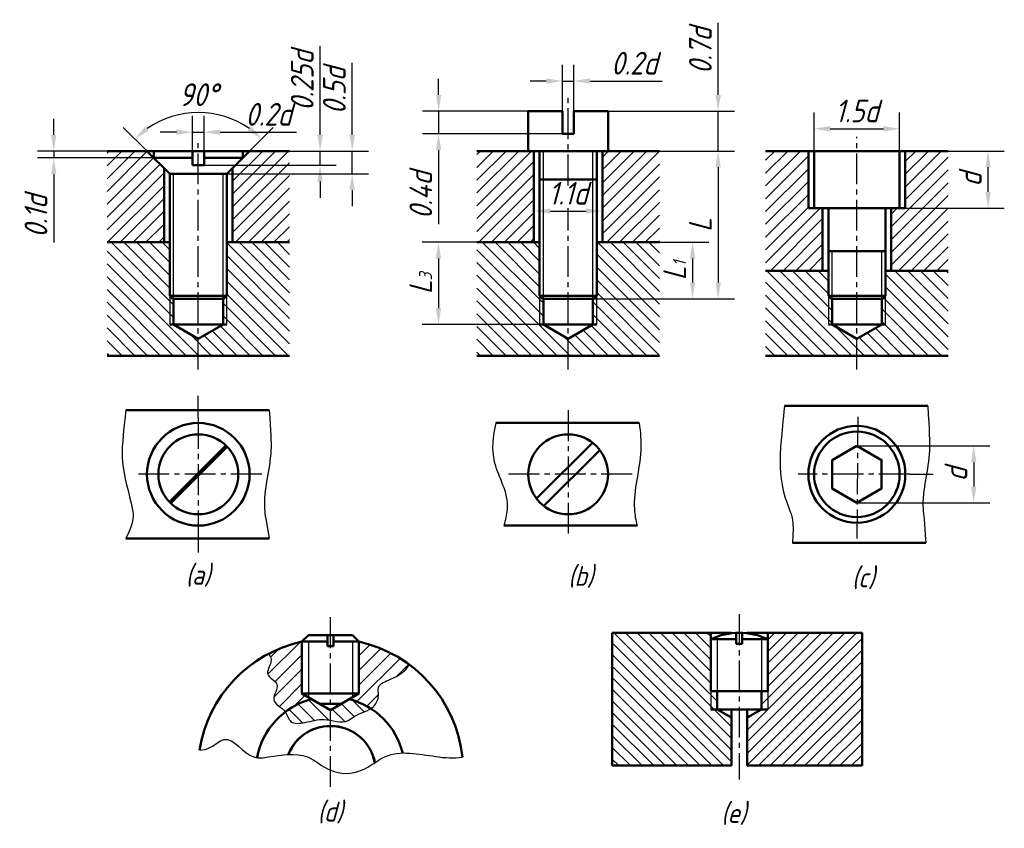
# Model space of a CAD drawing. Header units: millimetres. Extents: x 1029 to 1181, y 56 to 181.
import ezdxf

# ---------------------------------------------------------------- set-up
doc = ezdxf.new("R2010")
doc.units = ezdxf.units.MM
doc.header["$LTSCALE"] = 0.5
doc.header["$PDSIZE"] = 5
doc.linetypes.add('CENTER2', pattern=[28.575, 19.05, -3.175, 3.175, -3.175])
for name, color, linetype in [('剖面线层', 7, 'Continuous'), ('尺寸层', 221, 'Continuous'), ('符号层', 7, 'Continuous'), ('细实线层', 7, 'Continuous')]:
    doc.layers.add(name, color=color, linetype=linetype)
for name, color, linetype, lineweight in [('文字层', 227, 'Continuous', 20), ('点画线层', 3, 'CENTER2', 25), ('粗实线层', 7, 'Continuous', 50)]:
    doc.layers.add(name, color=color, linetype=linetype, lineweight=lineweight)
doc.styles.add('工程字体（斜）', font='gbeitc.shx', dxfattribs={"bigfont": 'gbcbig.shx'})
doc.styles.add('工程斜体', font='gbeitc.shx', dxfattribs={"bigfont": 'gbcbig.shx'})
doc.dimstyles.new('gb35', dxfattribs={"dimtxt": 3.5, "dimasz": 2.5, "dimexe": 2.5, "dimexo": 0, "dimgap": 1, "dimtad": 1, "dimdsep": 46, "dimtxsty": '工程字体（斜）', "dimcen": 0, "dimadec": 0, "dimazin": 0, "dimtfac": 1, "dimtmove": 0, "dimatfit": 3, "dimfxl": 0, "dimarcsym": 0})
doc.dimstyles.new('直径加引线', dxfattribs={"dimtxt": 3.5, "dimasz": 2.5, "dimexe": 2.5, "dimexo": 0, "dimgap": 1, "dimtad": 1, "dimtoh": 1, "dimdsep": 46, "dimtxsty": '工程字体（斜）', "dimcen": 0, "dimadec": 0, "dimazin": 0, "dimtfac": 1, "dimtmove": 1, "dimatfit": 3, "dimfxl": 0, "dimarcsym": 0})
pattern_1 = [(135, (130.2619, 2.3717), (-0.9878282, -0.9878282), [])]

# ---------------------------------------------------------------- blocks, each defined once
blk = doc.blocks.new('*D43')
at = {"layer": 'Defpoints', "color": 0, "ltscale": 0.5}
for p in [(1164.98, 163.84), (1151.78, 160.4), (1164.98, 160.4)]:
    blk.add_point(p, dxfattribs=at)
at = {"layer": '尺寸层', "color": 0, "lineweight": -2, "ltscale": 0.5}
for p, q in [((1151.78, 160.4), (1151.78, 166.34)), ((1164.98, 160.4), (1164.98, 166.34)), ((1154.28, 163.84), (1162.48, 163.84))]:
    blk.add_line(p, q, dxfattribs=at)
at = {"layer": '尺寸层', "color": 0, "ltscale": 0.5}
for points in [[(1154.28, 164.26), (1154.28, 163.42), (1151.78, 163.84)], [(1162.48, 164.26), (1162.48, 163.42), (1164.98, 163.84)]]:
    blk.add_solid(points, dxfattribs=at)
at = {"layer": '尺寸层', "color": 0, "ltscale": 0.5, "insert": (1158.38, 166.59), "char_height": 3.5, "attachment_point": 5, "style": '工程字体（斜）'}
blk.add_mtext('1.5d', dxfattribs=at)
blk = doc.blocks.new('*D44')
at = {"layer": 'Defpoints', "color": 0, "ltscale": 0.5}
for p in [(1057.64, 160.4), (1057.64, 158.2), (1075.54, 158.2)]:
    blk.add_point(p, dxfattribs=at)
at = {"layer": '尺寸层', "color": 0, "lineweight": -2, "ltscale": 0.5}
for p, q in [((1075.54, 162.9), (1075.54, 176.6)), ((1057.64, 160.4), (1078.04, 160.4)), ((1075.54, 158.2), (1075.54, 160.4)), ((1057.64, 158.2), (1078.04, 158.2)), ((1075.54, 155.7), (1075.54, 153.2))]:
    blk.add_line(p, q, dxfattribs=at)
at = {"layer": '尺寸层', "color": 0, "ltscale": 0.5}
for points in [[(1075.13, 162.9), (1075.96, 162.9), (1075.54, 160.4)], [(1075.13, 155.7), (1075.96, 155.7), (1075.54, 158.2)]]:
    blk.add_solid(points, dxfattribs=at)
at = {"layer": '尺寸层', "color": 0, "ltscale": 0.5, "insert": (1072.79, 171.26), "char_height": 3.5, "attachment_point": 5, "rotation": 90, "style": '工程字体（斜）'}
blk.add_mtext('0.25d', dxfattribs=at)
blk = doc.blocks.new('*D45')
at = {"layer": 'Defpoints', "color": 0, "ltscale": 0.5}
for p in [(1057.64, 163.32), (1055.88, 160.4), (1057.64, 160.4)]:
    blk.add_point(p, dxfattribs=at)
at = {"layer": '尺寸层', "color": 0, "lineweight": -2, "ltscale": 0.5}
for p, q in [((1055.88, 160.4), (1055.88, 165.82)), ((1057.64, 160.4), (1057.64, 165.82)), ((1053.38, 163.32), (1050.88, 163.32)), ((1055.88, 163.32), (1057.64, 163.32)), ((1060.14, 163.32), (1071.91, 163.32))]:
    blk.add_line(p, q, dxfattribs=at)
at = {"layer": '尺寸层', "color": 0, "ltscale": 0.5}
for points in [[(1053.38, 163.74), (1053.38, 162.91), (1055.88, 163.32)], [(1060.14, 163.74), (1060.14, 162.91), (1057.64, 163.32)]]:
    blk.add_solid(points, dxfattribs=at)
at = {"layer": '尺寸层', "color": 0, "ltscale": 0.5, "insert": (1067.59, 166.07), "char_height": 3.5, "attachment_point": 5, "style": '工程字体（斜）'}
blk.add_mtext('0.2d', dxfattribs=at)
blk = doc.blocks.new('*D46')
at = {"layer": 'Defpoints', "color": 0, "ltscale": 0.5}
for p in [(1060.34, 165.88), (1048.84, 160.4), (1064.68, 160.4), (1052.36, 156.88), (1061.16, 156.88)]:
    blk.add_point(p, dxfattribs=at)
at = {"layer": '尺寸层', "color": 0, "lineweight": -2, "ltscale": 0.5}
for p, q in [((1048.84, 160.4), (1045.18, 164.06)), ((1064.68, 160.4), (1068.33, 164.06))]:
    blk.add_line(p, q, dxfattribs=at)
blk.add_arc((1056.76, 152.48), 13.86, 55.3454, 124.6546, dxfattribs=at)
at = {"layer": '尺寸层', "color": 0, "ltscale": 0.5}
for points in [[(1049.14, 163.57), (1048.6, 164.21), (1046.95, 162.29)], [(1064.91, 164.21), (1064.37, 163.57), (1066.56, 162.29)]]:
    blk.add_solid(points, dxfattribs=at)
at = {"layer": '尺寸层', "color": 0, "ltscale": 0.5, "insert": (1056.76, 169.1), "char_height": 3.5, "attachment_point": 5, "style": '工程字体（斜）'}
blk.add_mtext('90°', dxfattribs=at)
blk = doc.blocks.new('*D47')
at = {"layer": 'Defpoints', "color": 0, "ltscale": 0.5}
for p in [(1050.6, 160.4), (1034.45, 159.36), (1049.88, 159.36)]:
    blk.add_point(p, dxfattribs=at)
at = {"layer": '尺寸层', "color": 0, "lineweight": -2, "ltscale": 0.5}
for p, q in [((1034.45, 162.9), (1034.45, 165.4)), ((1050.6, 160.4), (1031.95, 160.4)), ((1034.45, 160.4), (1034.45, 159.36)), ((1049.88, 159.36), (1031.95, 159.36)), ((1034.45, 156.86), (1034.45, 146.31))]:
    blk.add_line(p, q, dxfattribs=at)
at = {"layer": '尺寸层', "color": 0, "ltscale": 0.5}
for points in [[(1034.03, 162.9), (1034.86, 162.9), (1034.45, 160.4)], [(1034.03, 156.86), (1034.86, 156.86), (1034.45, 159.36)]]:
    blk.add_solid(points, dxfattribs=at)
at = {"layer": '尺寸层', "color": 0, "ltscale": 0.5, "insert": (1031.7, 150.34), "char_height": 3.5, "attachment_point": 5, "rotation": 90, "style": '工程字体（斜）'}
blk.add_mtext('0.1d', dxfattribs=at)
blk = doc.blocks.new('*D48')
at = {"layer": 'Defpoints', "color": 0, "ltscale": 0.5}
for p in [(1112.95, 166.56), (1093.84, 163.04), (1112.95, 163.04)]:
    blk.add_point(p, dxfattribs=at)
at = {"layer": '尺寸层', "color": 0, "lineweight": -2, "ltscale": 0.5}
for p, q in [((1093.84, 169.06), (1093.84, 171.56)), ((1112.95, 166.56), (1091.34, 166.56)), ((1093.84, 166.56), (1093.84, 163.04)), ((1112.95, 163.04), (1091.34, 163.04)), ((1093.84, 160.54), (1093.84, 149.12))]:
    blk.add_line(p, q, dxfattribs=at)
at = {"layer": '尺寸层', "color": 0, "ltscale": 0.5}
for points in [[(1093.43, 169.06), (1094.26, 169.06), (1093.84, 166.56)], [(1093.43, 160.54), (1094.26, 160.54), (1093.84, 163.04)]]:
    blk.add_solid(points, dxfattribs=at)
at = {"layer": '尺寸层', "color": 0, "ltscale": 0.5, "insert": (1091.09, 153.58), "char_height": 3.5, "attachment_point": 5, "rotation": 90, "style": '工程字体（斜）'}
blk.add_mtext('0.4d', dxfattribs=at)
blk = doc.blocks.new('*D49')
at = {"layer": 'Defpoints', "color": 0, "ltscale": 0.5}
for p in [(1099.75, 146.32), (1093.82, 133.64), (1110, 133.64)]:
    blk.add_point(p, dxfattribs=at)
at = {"layer": '尺寸层', "color": 0, "lineweight": -2, "ltscale": 0.5}
for p, q in [((1099.75, 146.32), (1091.32, 146.32)), ((1093.82, 143.82), (1093.82, 136.14)), ((1110, 133.64), (1091.32, 133.64))]:
    blk.add_line(p, q, dxfattribs=at)
at = {"layer": '尺寸层', "color": 0, "ltscale": 0.5}
for points in [[(1093.4, 143.82), (1094.23, 143.82), (1093.82, 146.32)], [(1093.4, 136.14), (1094.23, 136.14), (1093.82, 133.64)]]:
    blk.add_solid(points, dxfattribs=at)
at = {"layer": '尺寸层', "color": 0, "ltscale": 0.5, "insert": (1091.07, 139.98), "char_height": 3.5, "attachment_point": 5, "rotation": 90, "style": '工程字体（斜）'}
blk.add_mtext('L{\\H0.5714x;3}', dxfattribs=at)
blk = doc.blocks.new('*D50')
at = {"layer": 'Defpoints', "color": 0, "ltscale": 0.5}
for p in [(1118.23, 146.32), (1117.79, 137.6), (1133.02, 137.6)]:
    blk.add_point(p, dxfattribs=at)
at = {"layer": '尺寸层', "color": 0, "lineweight": -2, "ltscale": 0.5}
for p, q in [((1118.23, 146.32), (1135.52, 146.32)), ((1133.02, 143.82), (1133.02, 140.1)), ((1117.79, 137.6), (1135.52, 137.6))]:
    blk.add_line(p, q, dxfattribs=at)
at = {"layer": '尺寸层', "color": 0, "ltscale": 0.5}
for points in [[(1132.61, 143.82), (1133.44, 143.82), (1133.02, 146.32)], [(1132.61, 140.1), (1133.44, 140.1), (1133.02, 137.6)]]:
    blk.add_solid(points, dxfattribs=at)
at = {"layer": '尺寸层', "color": 0, "ltscale": 0.5, "insert": (1130.27, 141.96), "char_height": 3.5, "attachment_point": 5, "rotation": 90, "style": '工程字体（斜）'}
blk.add_mtext('L{\\H0.5714x;1}', dxfattribs=at)
blk = doc.blocks.new('*D42')
at = {"layer": 'Defpoints', "color": 0, "ltscale": 0.5}
for p in [(1127.91, 160.4), (1127.91, 137.6), (1136.98, 137.6)]:
    blk.add_point(p, dxfattribs=at)
at = {"layer": '尺寸层', "color": 0, "lineweight": -2, "ltscale": 0.5}
for p, q in [((1127.91, 160.4), (1139.48, 160.4)), ((1136.98, 157.9), (1136.98, 140.1)), ((1127.91, 137.6), (1139.48, 137.6))]:
    blk.add_line(p, q, dxfattribs=at)
at = {"layer": '尺寸层', "color": 0, "ltscale": 0.5}
for points in [[(1136.56, 157.9), (1137.39, 157.9), (1136.98, 160.4)], [(1136.56, 140.1), (1137.39, 140.1), (1136.98, 137.6)]]:
    blk.add_solid(points, dxfattribs=at)
at = {"layer": '尺寸层', "color": 0, "ltscale": 0.5, "insert": (1134.23, 149), "char_height": 3.5, "attachment_point": 5, "rotation": 90, "style": '工程字体（斜）'}
blk.add_mtext('L', dxfattribs=at)
blk = doc.blocks.new('*D51')
at = {"layer": 'Defpoints', "color": 0, "ltscale": 0.5}
for p in [(1119.99, 166.56), (1136.98, 166.56), (1119.11, 160.4)]:
    blk.add_point(p, dxfattribs=at)
at = {"layer": '尺寸层', "color": 0, "lineweight": -2, "ltscale": 0.5}
for p, q in [((1136.98, 169.06), (1136.98, 180.2)), ((1119.99, 166.56), (1139.48, 166.56)), ((1136.98, 160.4), (1136.98, 166.56)), ((1119.11, 160.4), (1139.48, 160.4)), ((1136.98, 157.9), (1136.98, 155.4))]:
    blk.add_line(p, q, dxfattribs=at)
at = {"layer": '尺寸层', "color": 0, "ltscale": 0.5}
for points in [[(1136.56, 169.06), (1137.39, 169.06), (1136.98, 166.56)], [(1136.56, 157.9), (1137.39, 157.9), (1136.98, 160.4)]]:
    blk.add_solid(points, dxfattribs=at)
at = {"layer": '尺寸层', "color": 0, "ltscale": 0.5, "insert": (1134.23, 175.88), "char_height": 3.5, "attachment_point": 5, "rotation": 90, "style": '工程字体（斜）'}
blk.add_mtext('0.7d', dxfattribs=at)
blk = doc.blocks.new('*D52')
at = {"layer": 'Defpoints', "color": 0, "ltscale": 0.5}
for p in [(1158.38, 114.91), (1158.38, 106.11), (1176.41, 106.11)]:
    blk.add_point(p, dxfattribs=at)
at = {"layer": '尺寸层', "color": 0, "lineweight": -2, "ltscale": 0.5}
for p, q in [((1158.38, 114.91), (1178.91, 114.91)), ((1176.41, 112.41), (1176.41, 108.61)), ((1158.38, 106.11), (1178.91, 106.11))]:
    blk.add_line(p, q, dxfattribs=at)
at = {"layer": '尺寸层', "color": 0, "ltscale": 0.5}
for points in [[(1175.99, 112.41), (1176.83, 112.41), (1176.41, 114.91)], [(1175.99, 108.61), (1176.83, 108.61), (1176.41, 106.11)]]:
    blk.add_solid(points, dxfattribs=at)
at = {"layer": '尺寸层', "color": 0, "ltscale": 0.5, "insert": (1173.66, 110.51), "char_height": 3.5, "attachment_point": 5, "rotation": 90, "style": '工程字体（斜）'}
blk.add_mtext('d', dxfattribs=at)
blk = doc.blocks.new('*D53')
at = {"layer": 'Defpoints', "color": 0, "ltscale": 0.5}
for p in [(1165.86, 160.4), (1178.63, 160.4), (1165.86, 151.6)]:
    blk.add_point(p, dxfattribs=at)
at = {"layer": '尺寸层', "color": 0, "lineweight": -2, "ltscale": 0.5}
for p, q in [((1165.86, 160.4), (1181.13, 160.4)), ((1178.63, 154.1), (1178.63, 157.9)), ((1165.86, 151.6), (1181.13, 151.6))]:
    blk.add_line(p, q, dxfattribs=at)
at = {"layer": '尺寸层', "color": 0, "ltscale": 0.5}
for points in [[(1178.22, 157.9), (1179.05, 157.9), (1178.63, 160.4)], [(1178.22, 154.1), (1179.05, 154.1), (1178.63, 151.6)]]:
    blk.add_solid(points, dxfattribs=at)
at = {"layer": '尺寸层', "color": 0, "ltscale": 0.5, "insert": (1175.88, 156), "char_height": 3.5, "attachment_point": 5, "rotation": 90, "style": '工程字体（斜）'}
blk.add_mtext('d', dxfattribs=at)
blk = doc.blocks.new('*D54')
at = {"layer": 'Defpoints', "color": 0, "ltscale": 0.5}
for p in [(1114.71, 171.21), (1112.95, 166.56), (1114.71, 166.56)]:
    blk.add_point(p, dxfattribs=at)
at = {"layer": '尺寸层', "color": 0, "lineweight": -2, "ltscale": 0.5}
for p, q in [((1112.95, 166.56), (1112.95, 173.71)), ((1114.71, 166.56), (1114.71, 173.71)), ((1110.45, 171.21), (1107.95, 171.21)), ((1112.95, 171.21), (1114.71, 171.21)), ((1117.21, 171.21), (1128.34, 171.21))]:
    blk.add_line(p, q, dxfattribs=at)
at = {"layer": '尺寸层', "color": 0, "ltscale": 0.5}
for points in [[(1110.45, 171.63), (1110.45, 170.8), (1112.95, 171.21)], [(1117.21, 171.63), (1117.21, 170.8), (1114.71, 171.21)]]:
    blk.add_solid(points, dxfattribs=at)
at = {"layer": '尺寸层', "color": 0, "ltscale": 0.5, "insert": (1124.03, 173.96), "char_height": 3.5, "attachment_point": 5, "style": '工程字体（斜）'}
blk.add_mtext('0.2d', dxfattribs=at)
blk = doc.blocks.new('*D55')
at = {"layer": 'Defpoints', "color": 0, "ltscale": 0.5}
for p in [(1119.11, 151.14), (1108.55, 146.32), (1119.11, 146.32)]:
    blk.add_point(p, dxfattribs=at)
at = {"layer": '尺寸层', "color": 0, "lineweight": -2, "ltscale": 0.5}
for p, q in [((1108.55, 146.32), (1108.55, 153.64)), ((1119.11, 146.32), (1119.11, 153.64)), ((1111.05, 151.14), (1116.61, 151.14))]:
    blk.add_line(p, q, dxfattribs=at)
at = {"layer": '尺寸层', "color": 0, "ltscale": 0.5}
for points in [[(1111.05, 151.56), (1111.05, 150.73), (1108.55, 151.14)], [(1116.61, 151.56), (1116.61, 150.73), (1119.11, 151.14)]]:
    blk.add_solid(points, dxfattribs=at)
at = {"layer": '尺寸层', "color": 0, "ltscale": 0.5, "insert": (1113.83, 153.89), "char_height": 3.5, "attachment_point": 5, "style": '工程字体（斜）'}
blk.add_mtext('1.1d', dxfattribs=at)
blk = doc.blocks.new('*D56')
at = {"layer": 'Defpoints', "color": 0, "ltscale": 0.5}
for p in [(1064.68, 160.4), (1080.5, 160.4), (1061.16, 156.88)]:
    blk.add_point(p, dxfattribs=at)
at = {"layer": '尺寸层', "color": 0, "lineweight": -2, "ltscale": 0.5}
for p, q in [((1080.5, 162.9), (1080.5, 174.04)), ((1064.68, 160.4), (1083, 160.4)), ((1080.5, 156.88), (1080.5, 160.4)), ((1061.16, 156.88), (1083, 156.88)), ((1080.5, 154.38), (1080.5, 151.88))]:
    blk.add_line(p, q, dxfattribs=at)
at = {"layer": '尺寸层', "color": 0, "ltscale": 0.5}
for points in [[(1080.09, 162.9), (1080.92, 162.9), (1080.5, 160.4)], [(1080.09, 154.38), (1080.92, 154.38), (1080.5, 156.88)]]:
    blk.add_solid(points, dxfattribs=at)
at = {"layer": '尺寸层', "color": 0, "ltscale": 0.5, "insert": (1077.75, 169.72), "char_height": 3.5, "attachment_point": 5, "rotation": 90, "style": '工程字体（斜）'}
blk.add_mtext('0.5d', dxfattribs=at)

msp = doc.modelspace()

# ---------------------------------------------------------------- hatches: boundary and pattern name
at = {"layer": '剖面线层', "ltscale": 0.5}
h = msp.add_hatch(dxfattribs=at)
h.set_pattern_fill('ANSI31', scale=0.4, angle=90, style=0)
h.paths.add_polyline_path([(1135.833, 74.81), (1135.833, 77.043), (1135.833, 85.064), (1135.833, 86.064), (1120.628, 86.064), (1120.628, 65.554), (1139.015, 65.554), (1139.015, 72.973), (1136.833, 74.233), (1135.833, 74.233)])
h.paths.add_polyline_path([(1136.833, 77.043), (1135.833, 77.043), (1135.833, 74.81), (1135.833, 74.233), (1136.833, 74.233)], flags=17)
h = msp.add_hatch(dxfattribs=at)
h.set_pattern_fill('ANSI31', scale=0.4, style=0)
h.paths.add_polyline_path([(1159.196, 86.064), (1144.639, 86.064), (1144.639, 85.064), (1144.639, 77.043), (1144.639, 74.233), (1143.639, 74.233), (1141.457, 72.973), (1141.457, 65.554), (1159.196, 65.554)])
h.paths.add_polyline_path([(1144.639, 77.043), (1143.639, 77.043), (1143.639, 74.233), (1144.639, 74.233)], flags=17)
h = msp.add_hatch(dxfattribs=at)
h.set_pattern_fill('ANSI31', scale=0.5, style=0)
edge = h.paths.add_edge_path()
edge.add_arc((1077.141, 64.69), 20.479, 53.46873, 77.58404)
edge.add_line((1081.544, 84.69), (1081.544, 76.669))
edge.add_line((1081.544, 76.669), (1080.072, 75.819))
edge.add_arc((1077.141, 64.69), 11.509, 57.2319, 75.24336, ccw=False)
edge.add_spline(control_points=[(1083.37, 74.368), (1083.516, 74.464), (1084.136, 74.947), (1084.743, 76.148), (1084.247, 78.117), (1087.091, 78.989), (1088.742, 80.187), (1089.331, 81.145)], knot_values=[28.4954958, 28.4954958, 28.4954958, 28.4954958, 29.0308206, 30.9054561, 32.1464479, 34.3849566, 38.0611682, 38.0611682, 38.0611682, 38.0611682], degree=3, periodic=0)
edge = h.paths.add_edge_path()
edge.add_arc((1077.141, 64.69), 20.479, 102.41596, 117.77307)
edge.add_spline(control_points=[(1067.598, 82.81), (1067.916, 82.444), (1068.23, 81.518), (1066.753, 79.412), (1069.802, 78.281), (1067.493, 75.433), (1069.601, 74.635), (1070.153, 73.871), (1070.169, 73.847)], knot_values=[3.3657104, 3.3657104, 3.3657104, 3.3657104, 4.968891, 6.8877619, 8.975513, 11.3485292, 13.874717, 13.9553511, 13.9553511, 13.9553511, 13.9553511], degree=3, periodic=0)
edge.add_arc((1077.141, 64.69), 11.509, 104.75664, 127.28177, ccw=False)
edge.add_line((1074.209, 75.819), (1072.738, 76.669))
edge.add_line((1072.738, 76.669), (1072.738, 84.69))
h = msp.add_hatch(dxfattribs=at)
h.set_pattern_fill('ANSI31', scale=0.5, angle=90, style=0)
edge = h.paths.add_edge_path()
edge.add_spline(control_points=[(1077.141, 72.552), (1078.108, 72.378), (1079.498, 72.037), (1081.237, 73.579), (1082.609, 73.864), (1083.37, 74.368)], knot_values=[21.7949938, 21.7949938, 21.7949938, 21.7949938, 24.5787599, 25.6980141, 28.4954958, 28.4954958, 28.4954958, 28.4954958], degree=3, periodic=0)
edge.add_arc((1077.141, 64.69), 11.509, 57.2319, 75.24336)
edge.add_line((1080.072, 75.819), (1077.141, 74.127))
edge.add_line((1077.141, 74.127), (1077.141, 72.552))
edge = h.paths.add_edge_path()
edge.add_line((1077.141, 74.127), (1074.209, 75.819))
edge.add_arc((1077.141, 64.69), 11.509, 104.75664, 127.28177)
edge.add_spline(control_points=[(1070.169, 73.847), (1070.525, 73.335), (1070.831, 71.879), (1073.662, 72.198), (1075.459, 72.823), (1076.813, 72.611), (1077.141, 72.552)], knot_values=[13.9553511, 13.9553511, 13.9553511, 13.9553511, 15.6841535, 17.8632103, 20.8494831, 21.7949938, 21.7949938, 21.7949938, 21.7949938], degree=3, periodic=0)
edge.add_line((1077.141, 72.552), (1077.141, 74.127))
at = {"layer": '符号层', "ltscale": 0.5}
h = msp.add_hatch(dxfattribs=at)
h.set_pattern_fill('ANSI31', scale=0.44, style=0)
h.set_pattern_definition([(45, (130.2619, 2.3717), (-0.9878282, 0.9878282), [])])
h.paths.add_polyline_path([(1051.475, 157.764), (1048.835, 160.404), (1042.675, 160.404), (1042.675, 146.324), (1051.475, 146.324)])
h.paths.add_polyline_path([(1070.835, 160.404), (1064.675, 160.404), (1062.035, 157.764), (1062.035, 146.324), (1070.835, 146.324)])
h.paths.add_polyline_path([(1108.549, 160.404), (1099.749, 160.404), (1099.749, 146.324), (1108.549, 146.324)])
h.paths.add_polyline_path([(1127.909, 160.404), (1119.109, 160.404), (1119.109, 146.324), (1127.909, 146.324)])
h.paths.add_polyline_path([(1150.899, 160.404), (1144.299, 160.404), (1144.299, 141.924), (1153.099, 141.924), (1153.099, 151.604), (1150.899, 151.604)])
h.paths.add_polyline_path([(1172.459, 160.404), (1165.859, 160.404), (1165.859, 151.604), (1163.659, 151.604), (1163.659, 141.924), (1172.459, 141.924)])
h = msp.add_hatch(dxfattribs=at)
h.set_pattern_fill('ANSI31', scale=0.44, angle=90, style=0)
h.set_pattern_definition(pattern_1)
h.paths.add_polyline_path([(1052.355, 138.037), (1052.355, 146.324), (1042.675, 146.324), (1042.675, 128.824), (1056.755, 128.824), (1056.755, 131.427), (1052.927, 133.637), (1052.355, 133.637)])
h.paths.add_polyline_path([(1070.835, 146.324), (1061.155, 146.324), (1061.155, 138.037), (1061.155, 133.637), (1060.583, 133.637), (1056.755, 131.427), (1056.755, 128.824), (1070.835, 128.824)])
h.paths.add_polyline_path([(1061.155, 138.037), (1060.715, 137.597), (1060.583, 137.597), (1060.583, 133.637), (1061.155, 133.637)], flags=17)
h.paths.add_polyline_path([(1052.927, 137.597), (1052.795, 137.597), (1052.355, 138.037), (1052.355, 133.637), (1052.927, 133.637)], flags=17)
h = msp.add_hatch(dxfattribs=at)
h.set_pattern_fill('ANSI31', scale=0.44, angle=90, style=0)
h.set_pattern_definition(pattern_1)
h.paths.add_polyline_path([(1109.429, 146.324), (1099.749, 146.324), (1099.749, 128.824), (1113.829, 128.824), (1113.829, 131.427), (1110.001, 133.637), (1109.429, 133.637), (1109.429, 138.037)])
h.paths.add_polyline_path([(1127.909, 146.324), (1118.229, 146.324), (1118.229, 138.037), (1118.229, 133.637), (1117.657, 133.637), (1113.829, 131.427), (1113.829, 128.824), (1127.909, 128.824)])
h.paths.add_polyline_path([(1118.229, 138.037), (1117.789, 137.597), (1117.657, 137.597), (1117.657, 133.637), (1118.229, 133.637)], flags=17)
h.paths.add_polyline_path([(1110.001, 137.597), (1109.869, 137.597), (1109.429, 138.037), (1109.429, 133.637), (1110.001, 133.637)], flags=17)
h = msp.add_hatch(dxfattribs=at)
h.set_pattern_fill('ANSI31', scale=0.44, angle=90, style=0)
h.set_pattern_definition(pattern_1)
h.paths.add_polyline_path([(1153.979, 138.037), (1153.979, 141.924), (1144.299, 141.924), (1144.299, 128.824), (1158.379, 128.824), (1158.379, 131.427), (1154.551, 133.637), (1153.979, 133.637)])
h.paths.add_polyline_path([(1172.459, 141.924), (1162.779, 141.924), (1162.779, 138.037), (1162.779, 133.637), (1162.207, 133.637), (1158.379, 131.427), (1158.379, 128.824), (1172.459, 128.824)])
h.paths.add_polyline_path([(1162.779, 138.037), (1162.339, 137.597), (1162.207, 137.597), (1162.207, 133.637), (1162.779, 133.637)], flags=17)
h.paths.add_polyline_path([(1154.551, 137.597), (1154.419, 137.597), (1153.979, 138.037), (1153.979, 133.637), (1154.551, 133.637)], flags=17)

# ---------------------------------------------------------------- linework, layer by layer
at = {"layer": '剖面线层', "color": 7, "ltscale": 0.5}
for p, q in [((1056.755, 119.218), (1056.755, 122.609)), ((1150.369, 110.515), (1149.312, 110.515)), ((1166.54, 110.515), (1170.144, 110.515)), ((1056.755, 102.595), (1056.755, 98.463))]:
    msp.add_line(p, q, dxfattribs=at)
for points, knots in [([(1067.598, 82.81), (1067.916, 82.444), (1068.23, 81.518), (1066.753, 79.412), (1069.802, 78.281), (1067.493, 75.433), (1070.333, 74.358), (1070.798, 71.875), (1073.662, 72.198), (1076.278, 73.107), (1079.253, 71.819), (1081.376, 73.702), (1083.67, 74.027), (1084.743, 76.148), (1084.247, 78.117), (1087.091, 78.989), (1088.742, 80.187), (1089.331, 81.145)], [3.3657104, 3.3657104, 3.3657104, 3.3657104, 4.968891, 6.8877619, 8.975513, 11.3485292, 13.874717, 15.6841535, 17.8632103, 20.8494831, 24.5787599, 25.6980141, 29.0308206, 30.9054561, 32.1464479, 34.3849566, 38.0611682, 38.0611682, 38.0611682, 38.0611682]), ([(1056.924, 67.956), (1057.518, 67.962), (1058.826, 68.263), (1061.572, 70.95), (1064.24, 66.411), (1068.848, 67.06), (1073.27, 67.887), (1077.102, 64.193), (1082.049, 64.229), (1086.403, 68.302), (1092.168, 67.03), (1096.21, 66.636), (1097.504, 66.861)], [5.271437, 5.271437, 5.271437, 5.271437, 7.1439278, 9.4958417, 14.8652653, 17.1093905, 23.1099062, 27.2106747, 32.0321171, 36.2892117, 44.0453025, 48.1144698, 48.1144698, 48.1144698, 48.1144698])]:
    msp.add_open_spline(points, degree=3, knots=knots, dxfattribs=at)
at = {"layer": '点画线层', "color": 7, "ltscale": 0.5}
for p, q in [((1113.829, 155.103), (1113.829, 169.304)), ((1158.379, 126.697), (1158.379, 162.581)), ((1056.755, 126.697), (1056.755, 162.162)), ((1113.829, 126.697), (1113.829, 151.58)), ((1113.829, 120.413), (1113.829, 100.617)), ((1056.755, 119.218), (1056.755, 101.448)), ((1158.522, 119.369), (1158.379, 100.617)), ((1066.559, 110.515), (1046.951, 110.515)), ((1123.692, 110.515), (1103.966, 110.515)), ((1166.54, 110.515), (1150.369, 110.515)), ((1077.141, 62.267), (1077.141, 88.48)), ((1140.236, 88.928), (1140.236, 63.426))]:
    msp.add_line(p, q, dxfattribs=at)
at = {"layer": '粗实线层', "color": 7, "ltscale": 0.5}
for p, q in [((1107.669, 160.404), (1107.669, 166.564)), ((1107.669, 166.564), (1112.949, 166.564)), ((1112.949, 163.044), (1112.949, 166.564)), ((1114.709, 166.564), (1119.989, 166.564)), ((1119.989, 166.564), (1114.709, 166.564)), ((1114.709, 166.564), (1114.709, 163.044)), ((1119.989, 160.404), (1119.989, 166.564)), ((1114.709, 163.044), (1112.949, 163.044)), ((1055.875, 160.404), (1042.675, 160.404)), ((1048.835, 160.404), (1052.355, 156.884)), ((1049.876, 159.363), (1049.876, 160.404)), ((1055.875, 158.204), (1055.875, 160.404)), ((1057.635, 160.404), (1055.875, 160.404)), ((1057.635, 158.204), (1057.635, 160.404)), ((1057.635, 160.404), (1070.835, 160.404)), ((1064.675, 160.404), (1061.155, 156.884)), ((1063.634, 159.363), (1063.634, 160.404)), ((1113.829, 160.404), (1099.749, 160.404)), ((1108.549, 146.324), (1108.549, 160.404)), ((1109.429, 138.037), (1109.429, 160.404)), ((1113.829, 160.404), (1127.909, 160.404)), ((1118.229, 138.037), (1118.229, 160.404)), ((1119.109, 146.324), (1119.109, 160.404)), ((1158.379, 160.404), (1144.299, 160.404)), ((1150.899, 151.604), (1150.899, 160.404)), ((1151.779, 151.604), (1151.779, 160.404)), ((1158.379, 160.404), (1172.459, 160.404)), ((1164.979, 151.604), (1164.979, 160.404)), ((1165.859, 151.604), (1165.859, 160.404)), ((1049.876, 159.363), (1055.875, 159.363)), ((1056.755, 158.204), (1055.875, 158.204)), ((1056.755, 158.204), (1057.635, 158.204)), ((1057.635, 159.363), (1063.634, 159.363)), ((1051.475, 146.324), (1051.475, 157.764)), ((1052.355, 138.037), (1052.355, 156.884)), ((1052.355, 156.884), (1056.755, 156.884)), ((1056.755, 156.884), (1061.155, 156.884)), ((1061.155, 138.037), (1061.155, 156.884)), ((1062.035, 146.324), (1062.035, 157.764)), ((1113.829, 156.004), (1109.429, 156.004)), ((1113.829, 156.004), (1118.229, 156.004)), ((1158.379, 151.604), (1150.899, 151.604)), ((1153.099, 141.924), (1153.099, 151.604)), ((1153.979, 138.037), (1153.979, 151.604)), ((1158.379, 151.604), (1165.859, 151.604)), ((1162.779, 138.037), (1162.779, 151.604)), ((1163.659, 141.924), (1163.659, 151.604)), ((1052.355, 146.324), (1042.675, 146.324)), ((1061.155, 146.324), (1070.835, 146.324)), ((1109.429, 146.324), (1099.749, 146.324)), ((1118.229, 146.324), (1127.909, 146.324)), ((1153.979, 144.931), (1162.779, 144.931)), ((1153.979, 141.924), (1144.299, 141.924)), ((1162.779, 141.924), (1172.459, 141.924)), ((1052.795, 137.597), (1052.355, 138.037)), ((1061.155, 138.037), (1052.355, 138.037)), ((1052.795, 137.597), (1060.715, 137.597)), ((1052.927, 133.637), (1052.927, 137.597)), ((1060.583, 133.637), (1060.583, 137.597)), ((1060.715, 137.597), (1061.155, 138.037)), ((1109.869, 137.597), (1109.429, 138.037)), ((1118.229, 138.037), (1109.429, 138.037)), ((1109.869, 137.597), (1117.789, 137.597)), ((1110.001, 133.637), (1110.001, 137.597)), ((1117.657, 133.637), (1117.657, 137.597)), ((1117.789, 137.597), (1118.229, 138.037)), ((1154.419, 137.597), (1153.979, 138.037)), ((1162.779, 138.037), (1153.979, 138.037)), ((1154.419, 137.597), (1162.339, 137.597)), ((1154.551, 133.637), (1154.551, 137.597)), ((1162.207, 133.637), (1162.207, 137.597)), ((1162.339, 137.597), (1162.779, 138.037)), ((1052.355, 133.637), (1061.155, 133.637)), ((1052.927, 133.637), (1056.755, 131.427)), ((1060.583, 133.637), (1056.755, 131.427)), ((1109.429, 133.637), (1118.229, 133.637)), ((1110.001, 133.637), (1113.829, 131.427)), ((1117.657, 133.637), (1113.829, 131.427)), ((1153.979, 133.637), (1162.779, 133.637)), ((1154.551, 133.637), (1158.379, 131.427)), ((1162.207, 133.637), (1158.379, 131.427)), ((1042.675, 128.824), (1070.835, 128.824)), ((1099.749, 128.824), (1127.909, 128.824)), ((1144.299, 128.824), (1172.459, 128.824)), ((1056.755, 120.413), (1045.577, 120.413)), ((1056.755, 120.413), (1067.703, 120.413)), ((1158.379, 121.075), (1147.201, 121.075)), ((1158.379, 121.075), (1169.327, 121.075)), ((1113.829, 118.435), (1102.651, 118.435)), ((1113.829, 118.435), (1124.776, 118.435)), ((1108.958, 106.764), (1117.58, 115.386)), ((1110.078, 105.644), (1118.7, 114.266)), ((1113.829, 102.595), (1103.907, 102.595)), ((1113.829, 102.595), (1124.462, 102.595)), ((1056.755, 100.617), (1045.577, 100.617)), ((1056.755, 100.617), (1067.703, 100.617)), ((1158.379, 99.955), (1148.458, 99.955)), ((1158.379, 99.955), (1169.013, 99.955)), ((1072.738, 84.69), (1073.738, 85.69)), ((1077.141, 85.69), (1073.738, 85.69)), ((1076.681, 83.985), (1076.681, 85.69)), ((1077.141, 85.69), (1080.544, 85.69)), ((1077.601, 83.985), (1077.601, 85.69)), ((1081.544, 84.69), (1080.544, 85.69)), ((1120.628, 86.064), (1135.833, 86.064)), ((1120.628, 86.064), (1120.628, 65.554)), ((1139.015, 86.064), (1135.833, 86.064)), ((1135.833, 85.064), (1135.833, 86.064)), ((1139.015, 86.064), (1139.015, 86.029)), ((1139.776, 84.36), (1139.776, 86.064)), ((1140.696, 84.36), (1140.696, 86.064)), ((1141.457, 86.064), (1144.639, 86.064)), ((1141.457, 86.064), (1141.457, 86.029)), ((1144.639, 86.064), (1159.196, 86.064)), ((1144.639, 85.064), (1144.639, 86.064)), ((1159.196, 86.064), (1159.196, 65.554)), ((1076.681, 84.69), (1072.738, 84.69)), ((1072.738, 84.69), (1072.738, 76.669)), ((1077.141, 83.985), (1076.681, 83.985)), ((1077.141, 83.985), (1077.601, 83.985)), ((1077.601, 84.69), (1081.544, 84.69)), ((1081.544, 84.69), (1081.544, 76.669)), ((1135.833, 85.064), (1135.833, 77.043)), ((1135.833, 85.064), (1139.776, 85.064)), ((1140.236, 84.36), (1139.776, 84.36)), ((1140.236, 84.36), (1140.696, 84.36)), ((1140.696, 85.064), (1144.639, 85.064)), ((1144.639, 85.064), (1144.639, 77.043)), ((1072.738, 76.669), (1081.544, 76.669)), ((1072.738, 76.669), (1077.141, 74.127)), ((1081.544, 76.669), (1077.141, 74.127)), ((1135.833, 77.043), (1144.639, 77.043)), ((1136.833, 77.043), (1136.833, 74.233)), ((1143.639, 74.233), (1143.639, 77.043)), ((1075.498, 75.075), (1078.784, 75.075)), ((1135.833, 74.233), (1144.639, 74.233)), ((1136.833, 74.233), (1139.015, 72.973)), ((1139.015, 74.233), (1139.015, 65.554)), ((1141.457, 74.233), (1141.457, 65.554)), ((1141.457, 72.973), (1143.639, 74.233)), ((1139.015, 65.554), (1120.628, 65.554)), ((1159.196, 65.554), (1141.457, 65.554))]:
    msp.add_line(p, q, dxfattribs=at)
at = {"layer": '粗实线层', "color": 7, "lineweight": 100, "ltscale": 0.5}
msp.add_line((1052.399, 106.159), (1061.111, 114.871), dxfattribs=at)
at = {"layer": '粗实线层', "color": 7, "ltscale": 0.5}
msp.add_lwpolyline([(1158.379, 114.915), (1154.569, 112.715), (1154.569, 108.315), (1158.379, 106.115), (1162.19, 108.315), (1162.19, 112.715)], close=True, dxfattribs=at)
for centre, radius in [((1056.755, 110.515), 7.92), ((1158.379, 110.515), 7.48), ((1158.379, 110.515), 6.6), ((1056.755, 110.515), 6.16), ((1113.829, 110.515), 6.16)]:
    msp.add_circle(centre, radius, dxfattribs=at)
for centre, radius, start, end in [((1140.236, 75.87), 10.194, 64.40904, 115.59096), ((1077.141, 64.69), 20.479, 102.41596, 170.82307), ((1077.141, 64.69), 20.479, 6.08614, 77.58404), ((1077.141, 64.69), 11.509, 104.75664, 169.49321), ((1077.141, 64.69), 11.509, 14.16598, 75.24336), ((1077.141, 64.69), 7, 10.99932, 158.29108), ((1077.141, 64.69), 6.98, 10.9319, 158.21572)]:
    msp.add_arc(centre, radius, start, end, dxfattribs=at)
at = {"layer": '细实线层', "color": 7, "ltscale": 0.5}
for p, q in [((1110.001, 137.597), (1110.001, 160.404)), ((1117.657, 137.597), (1117.657, 160.404)), ((1052.927, 137.597), (1052.927, 156.884)), ((1060.583, 137.597), (1060.583, 156.884)), ((1154.551, 137.597), (1154.551, 144.931)), ((1162.207, 137.597), (1162.207, 144.931)), ((1052.355, 138.037), (1052.355, 133.637)), ((1061.155, 133.637), (1061.155, 138.037)), ((1109.429, 138.037), (1109.429, 133.637)), ((1118.229, 133.637), (1118.229, 138.037)), ((1153.979, 138.037), (1153.979, 133.637)), ((1162.779, 133.637), (1162.779, 138.037)), ((1073.738, 84.69), (1073.738, 76.092)), ((1080.544, 84.69), (1080.544, 76.092)), ((1136.833, 85.064), (1136.833, 76.466)), ((1143.639, 85.064), (1143.639, 76.466)), ((1135.833, 77.043), (1135.833, 74.81)), ((1144.639, 77.043), (1144.639, 74.233)), ((1135.833, 74.81), (1135.833, 74.233))]:
    msp.add_line(p, q, dxfattribs=at)
for points, knots in [([(1045.577, 120.413), (1045.121, 116.38), (1044.618, 111.824), (1046.271, 107.238), (1046.926, 103.414), (1045.577, 100.617)], [3.641752, 3.641752, 3.641752, 3.641752, 10.5651346, 19.2927826, 21.7494868, 21.7494868, 21.7494868, 21.7494868]), ([(1067.703, 120.413), (1067.914, 117.032), (1068.285, 112.612), (1066.501, 107.251), (1067.175, 103.447), (1067.703, 100.617)], [4.7566574, 4.7566574, 4.7566574, 4.7566574, 9.5824604, 19.9271213, 22.9292726, 22.9292726, 22.9292726, 22.9292726]), ([(1147.201, 121.075), (1146.746, 116.38), (1146.242, 111.824), (1146.965, 107.238), (1148.687, 103.414), (1148.458, 99.955)], [3.641752, 3.641752, 3.641752, 3.641752, 10.5651346, 19.2927826, 21.7494868, 21.7494868, 21.7494868, 21.7494868]), ([(1169.327, 121.075), (1169.538, 117.032), (1169.909, 112.612), (1168.125, 107.251), (1168.799, 103.447), (1169.013, 99.955)], [4.7566574, 4.7566574, 4.7566574, 4.7566574, 9.5824604, 19.9271213, 22.9292726, 22.9292726, 22.9292726, 22.9292726]), ([(1102.651, 118.435), (1102.195, 116.38), (1101.692, 111.824), (1105.106, 107.238), (1104.136, 103.414), (1103.907, 102.595)], [3.641752, 3.641752, 3.641752, 3.641752, 10.5651346, 19.2927826, 21.7494868, 21.7494868, 21.7494868, 21.7494868]), ([(1124.776, 118.435), (1124.988, 117.032), (1125.358, 112.612), (1123.575, 107.251), (1124.248, 103.447), (1124.462, 102.595)], [4.7566574, 4.7566574, 4.7566574, 4.7566574, 9.5824604, 19.9271213, 22.9292726, 22.9292726, 22.9292726, 22.9292726])]:
    msp.add_open_spline(points, degree=3, knots=knots, dxfattribs=at)

# ---------------------------------------------------------------- texts
at = {"layer": '文字层', "color": 7, "ltscale": 0.5, "char_height": 3.08, "width": 5.31761, "attachment_point": 1, "style": '工程斜体'}
for s, insert in [('(a)', (1054.809, 96.561)), ('(b)', (1113.825, 96.385)), ('(c)', (1157.599, 96.161)), ('(d)', (1075.158, 60.013)), ('(e)', (1137.443, 59.789))]:
    msp.add_mtext(s, dxfattribs=dict(at, insert=insert))

# ---------------------------------------------------------------- dimensions: what is measured, and where the dimension line sits
at = {"layer": '尺寸层', "color": 7, "ltscale": 0.5}
for base, p1, p2, text, picture, middle in [((1136.978, 166.564), (1119.109, 160.404), (1119.989, 166.564), '0.7d', '*D51', (1134.228, 175.882)), ((1080.502, 160.404), (1061.155, 156.884), (1064.675, 160.404), '0.5d', '*D56', (1077.752, 169.722)), ((1093.842, 163.044), (1112.949, 166.564), (1112.949, 163.044), '0.4d', '*D48', (1091.092, 153.58)), ((1034.448, 159.363), (1050.595, 160.404), (1049.876, 159.363), '0.1d', '*D47', (1031.698, 150.337)), ((1136.978, 137.597), (1127.909, 160.404), (1127.909, 137.597), 'L', '*D42', (1134.228, 149)), ((1178.632, 160.404), (1165.859, 151.604), (1165.859, 160.404), 'd', '*D53', (1175.882, 156.004)), ((1093.817, 133.637), (1099.749, 146.324), (1110.001, 133.637), 'L{\\H0.5714x;3}', '*D49', (1091.067, 139.98)), ((1133.023, 137.597), (1118.229, 146.324), (1117.789, 137.597), 'L{\\H0.5714x;1}', '*D50', (1130.273, 141.96)), ((1176.41, 106.115), (1158.379, 114.915), (1158.379, 106.115), 'd', '*D52', (1173.66, 110.515))]:
    dim = msp.add_linear_dim(base=base, p1=p1, p2=p2, angle=90, text=text, dimstyle='gb35', dxfattribs=at)
    dim.commit()
    dim.dimension.update_dxf_attribs({"geometry": picture, "text_midpoint": middle})
dim = msp.add_linear_dim(base=(1075.544, 158.204), p1=(1057.635, 160.404), p2=(1057.635, 158.204), angle=90, text='0.25d', dimstyle='gb35', dxfattribs=at)
dim.commit()
dim.dimension.update_dxf_attribs({"geometry": '*D44', "text_midpoint": (1075.544, 171.262), "dimtype": 160})
for base, p1, p2, text, dimstyle, picture, middle in [((1114.709, 171.214), (1112.949, 166.564), (1114.709, 166.564), '0.2d', 'gb35', '*D54', (1124.026, 173.964)), ((1164.979, 163.839), (1151.779, 160.404), (1164.979, 160.404), '1.5d', '直径加引线', '*D43', (1158.379, 166.589)), ((1119.109, 151.143), (1108.549, 146.324), (1119.109, 146.324), '1.1d', 'gb35', '*D55', (1113.829, 153.893))]:
    dim = msp.add_linear_dim(base=base, p1=p1, p2=p2, text=text, dimstyle=dimstyle, dxfattribs=at)
    dim.commit()
    dim.dimension.update_dxf_attribs({"geometry": picture, "text_midpoint": middle})
dim = msp.add_angular_dim_2l(base=(1060.344, 165.876), line1=((1064.675, 160.404), (1061.155, 156.884)), line2=((1048.835, 160.404), (1052.355, 156.884)), dimstyle='gb35', dxfattribs=at)
dim.commit()
dim.dimension.update_dxf_attribs({"geometry": '*D46', "text_midpoint": (1056.755, 169.099)})
dim = msp.add_linear_dim(base=(1057.635, 163.324), p1=(1055.875, 160.404), p2=(1057.635, 160.404), text='0.2d', dimstyle='gb35', dxfattribs=at)
dim.commit()
dim.dimension.update_dxf_attribs({"geometry": '*D45', "text_midpoint": (1067.595, 163.324), "dimtype": 160})

doc.saveas('drawing.dxf')
